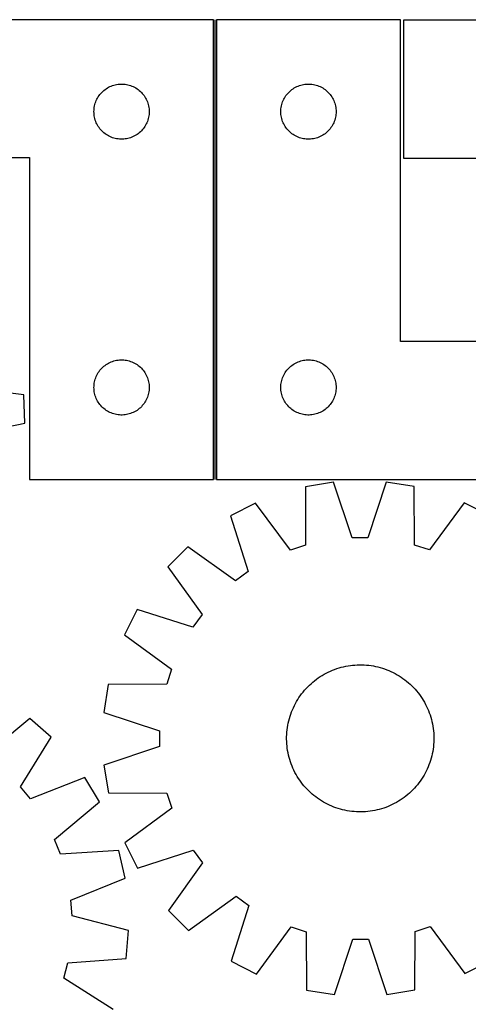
# Model space of a CAD drawing. Header units: millimetres. Extents: x 7 to 1493, y 7 to 2993.
# Tile 11 of 13: x 908 to 1152, y 2458 to 2993. Entities that reach past the tile are written whole.
import ezdxf

# ---------------------------------------------------------------- set-up
doc = ezdxf.new("R2010")
doc.units = ezdxf.units.MM
doc.layers.add('COMMON', color=5, linetype='CONTINUOUS', true_color=0x0000ff)
doc.layers.add('CUT', color=7, linetype='CONTINUOUS', true_color=0x000000)

msp = doc.modelspace()

# ---------------------------------------------------------------- linework, layer by layer
at = {"layer": 'COMMON'}
msp.add_line((1014.385769, 2743.464391), (1014.385769, 2993.464391), dxfattribs=at)
at = {"layer": 'CUT'}
for p, q in [((1013.635768, 2993.464391), (713.635768, 2993.464391)), ((1013.635768, 2743.464391), (1013.635768, 2993.464391)), ((1115.135769, 2993.464391), (1015.135769, 2993.464391)), ((1015.135769, 2993.464391), (1015.135769, 2743.464391)), ((1115.135769, 2818.464391), (1115.135769, 2993.464391)), ((1416.844356, 2993.189729), (1116.844356, 2993.189729)), ((1116.844356, 2993.189729), (1116.844356, 2918.189729)), ((954.632554, 2955.46198), (955.262112, 2955.909546)), ((955.262112, 2955.909546), (955.913876, 2956.32411)), ((955.913876, 2956.32411), (956.586117, 2956.704573)), ((956.586117, 2956.704573), (957.277052, 2957.049925)), ((957.277052, 2957.049925), (957.98485, 2957.359251)), ((957.98485, 2957.359251), (958.707633, 2957.631729)), ((958.707633, 2957.631729), (959.443484, 2957.866639)), ((959.443484, 2957.866639), (960.190452, 2958.063357)), ((960.190452, 2958.063357), (960.946557, 2958.22136)), ((960.946557, 2958.22136), (961.709793, 2958.340231)), ((961.709793, 2958.340231), (962.478136, 2958.419654)), ((962.478136, 2958.419654), (963.24955, 2958.459418)), ((963.24955, 2958.459418), (964.021987, 2958.459418)), ((964.021987, 2958.459418), (964.7934, 2958.419654)), ((964.7934, 2958.419654), (965.561744, 2958.340231)), ((965.561744, 2958.340231), (966.32498, 2958.22136)), ((966.32498, 2958.22136), (967.081084, 2958.063357)), ((967.081084, 2958.063357), (967.828053, 2957.866639)), ((967.828053, 2957.866639), (968.563904, 2957.631729)), ((968.563904, 2957.631729), (969.286687, 2957.359251)), ((969.286687, 2957.359251), (969.994484, 2957.049925)), ((969.994484, 2957.049925), (970.685419, 2956.704573)), ((970.685419, 2956.704573), (971.35766, 2956.32411)), ((971.35766, 2956.32411), (972.009424, 2955.909546)), ((972.009424, 2955.909546), (972.638982, 2955.46198)), ((1056.132555, 2955.46198), (1056.762113, 2955.909546)), ((1056.762113, 2955.909546), (1057.413877, 2956.32411)), ((1057.413877, 2956.32411), (1058.086118, 2956.704573)), ((1058.086118, 2956.704573), (1058.777053, 2957.049925)), ((1058.777053, 2957.049925), (1059.484851, 2957.359251)), ((1059.484851, 2957.359251), (1060.207634, 2957.631729)), ((1060.207634, 2957.631729), (1060.943485, 2957.866639)), ((1060.943485, 2957.866639), (1061.690453, 2958.063357)), ((1061.690453, 2958.063357), (1062.446558, 2958.22136)), ((1062.446558, 2958.22136), (1063.209794, 2958.340231)), ((1063.209794, 2958.340231), (1063.978137, 2958.419654)), ((1063.978137, 2958.419654), (1064.749551, 2958.459418)), ((1064.749551, 2958.459418), (1065.521988, 2958.459418)), ((1065.521988, 2958.459418), (1066.293401, 2958.419654)), ((1066.293401, 2958.419654), (1067.061745, 2958.340231)), ((1067.061745, 2958.340231), (1067.824981, 2958.22136)), ((1067.824981, 2958.22136), (1068.581085, 2958.063357)), ((1068.581085, 2958.063357), (1069.328054, 2957.866639)), ((1069.328054, 2957.866639), (1070.063905, 2957.631729)), ((1070.063905, 2957.631729), (1070.786688, 2957.359251)), ((1070.786688, 2957.359251), (1071.494485, 2957.049925)), ((1071.494485, 2957.049925), (1072.18542, 2956.704573)), ((1072.18542, 2956.704573), (1072.857661, 2956.32411)), ((1072.857661, 2956.32411), (1073.509425, 2955.909546)), ((1073.509425, 2955.909546), (1074.138983, 2955.46198)), ((950.218462, 2950.170798), (950.58149, 2950.852612)), ((950.58149, 2950.852612), (950.979135, 2951.514834)), ((950.979135, 2951.514834), (951.410343, 2952.155708)), ((951.410343, 2952.155708), (951.873971, 2952.773533)), ((951.873971, 2952.773533), (952.368789, 2953.366673)), ((952.368789, 2953.366673), (952.893485, 2953.933553)), ((952.893485, 2953.933553), (953.446668, 2954.472672)), ((953.446668, 2954.472672), (954.026871, 2954.982598)), ((954.026871, 2954.982598), (954.632554, 2955.46198)), ((972.638982, 2955.46198), (973.244666, 2954.982598)), ((973.244666, 2954.982598), (973.824868, 2954.472672)), ((973.824868, 2954.472672), (974.378051, 2953.933553)), ((974.378051, 2953.933553), (974.902747, 2953.366673)), ((974.902747, 2953.366673), (975.397565, 2952.773533)), ((975.397565, 2952.773533), (975.861193, 2952.155708)), ((975.861193, 2952.155708), (976.292402, 2951.514834)), ((976.292402, 2951.514834), (976.690047, 2950.852612)), ((976.690047, 2950.852612), (977.053075, 2950.170798)), ((1051.718463, 2950.170798), (1052.081491, 2950.852612)), ((1052.081491, 2950.852612), (1052.479136, 2951.514834)), ((1052.479136, 2951.514834), (1052.910344, 2952.155708)), ((1052.910344, 2952.155708), (1053.373972, 2952.773533)), ((1053.373972, 2952.773533), (1053.86879, 2953.366673)), ((1053.86879, 2953.366673), (1054.393486, 2953.933553)), ((1054.393486, 2953.933553), (1054.946669, 2954.472672)), ((1054.946669, 2954.472672), (1055.526872, 2954.982598)), ((1055.526872, 2954.982598), (1056.132555, 2955.46198)), ((1074.138983, 2955.46198), (1074.744667, 2954.982598)), ((1074.744667, 2954.982598), (1075.324869, 2954.472672)), ((1075.324869, 2954.472672), (1075.878052, 2953.933553)), ((1075.878052, 2953.933553), (1076.402748, 2953.366673)), ((1076.402748, 2953.366673), (1076.897566, 2952.773533)), ((1076.897566, 2952.773533), (1077.361194, 2952.155708)), ((1077.361194, 2952.155708), (1077.792403, 2951.514834)), ((1077.792403, 2951.514834), (1078.190048, 2950.852612)), ((1078.190048, 2950.852612), (1078.553076, 2950.170798)), ((948.71527, 2945.006706), (948.81445, 2945.77275)), ((948.81445, 2945.77275), (948.952933, 2946.532672)), ((948.952933, 2946.532672), (949.130352, 2947.284458)), ((949.130352, 2947.284458), (949.346238, 2948.026114)), ((949.346238, 2948.026114), (949.600016, 2948.755672)), ((949.600016, 2948.755672), (949.891015, 2949.4712)), ((949.891015, 2949.4712), (950.218462, 2950.170798)), ((977.053075, 2950.170798), (977.380522, 2949.4712)), ((977.380522, 2949.4712), (977.671521, 2948.755672)), ((977.671521, 2948.755672), (977.925299, 2948.026114)), ((977.925299, 2948.026114), (978.141184, 2947.284458)), ((978.141184, 2947.284458), (978.318604, 2946.532672)), ((978.318604, 2946.532672), (978.457087, 2945.77275)), ((978.457087, 2945.77275), (978.556266, 2945.006706)), ((1050.215271, 2945.006706), (1050.314451, 2945.77275)), ((1050.314451, 2945.77275), (1050.452934, 2946.532672)), ((1050.452934, 2946.532672), (1050.630353, 2947.284458)), ((1050.630353, 2947.284458), (1050.846239, 2948.026114)), ((1050.846239, 2948.026114), (1051.100017, 2948.755672)), ((1051.100017, 2948.755672), (1051.391016, 2949.4712)), ((1051.391016, 2949.4712), (1051.718463, 2950.170798)), ((1078.553076, 2950.170798), (1078.880523, 2949.4712)), ((1078.880523, 2949.4712), (1079.171522, 2948.755672)), ((1079.171522, 2948.755672), (1079.4253, 2948.026114)), ((1079.4253, 2948.026114), (1079.641185, 2947.284458)), ((1079.641185, 2947.284458), (1079.818605, 2946.532672)), ((1079.818605, 2946.532672), (1079.957088, 2945.77275)), ((1079.957088, 2945.77275), (1080.056267, 2945.006706)), ((948.635768, 2943.464391), (948.655657, 2944.236572)), ((948.655657, 2942.69221), (948.635768, 2943.464391)), ((948.655657, 2944.236572), (948.71527, 2945.006706)), ((948.71527, 2941.922076), (948.655657, 2942.69221)), ((948.81445, 2941.156032), (948.71527, 2941.922076)), ((948.952933, 2940.39611), (948.81445, 2941.156032)), ((949.130352, 2939.644324), (948.952933, 2940.39611)), ((978.318604, 2940.39611), (978.141184, 2939.644324)), ((978.457087, 2941.156032), (978.318604, 2940.39611)), ((978.556266, 2941.922076), (978.457087, 2941.156032)), ((978.556266, 2945.006706), (978.61588, 2944.236572)), ((978.61588, 2942.69221), (978.556266, 2941.922076)), ((978.61588, 2944.236572), (978.635768, 2943.464391)), ((978.635768, 2943.464391), (978.61588, 2942.69221)), ((1050.135769, 2943.464391), (1050.155658, 2944.236572)), ((1050.155658, 2942.69221), (1050.135769, 2943.464391)), ((1050.155658, 2944.236572), (1050.215271, 2945.006706)), ((1050.215271, 2941.922076), (1050.155658, 2942.69221)), ((1050.314451, 2941.156032), (1050.215271, 2941.922076)), ((1050.452934, 2940.39611), (1050.314451, 2941.156032)), ((1050.630353, 2939.644324), (1050.452934, 2940.39611)), ((1079.818605, 2940.39611), (1079.641185, 2939.644324)), ((1079.957088, 2941.156032), (1079.818605, 2940.39611)), ((1080.056267, 2941.922076), (1079.957088, 2941.156032)), ((1080.056267, 2945.006706), (1080.115881, 2944.236572)), ((1080.115881, 2942.69221), (1080.056267, 2941.922076)), ((1080.115881, 2944.236572), (1080.135769, 2943.464391)), ((1080.135769, 2943.464391), (1080.115881, 2942.69221)), ((949.346238, 2938.902669), (949.130352, 2939.644324)), ((949.600016, 2938.17311), (949.346238, 2938.902669)), ((949.891015, 2937.457582), (949.600016, 2938.17311)), ((950.218462, 2936.757984), (949.891015, 2937.457582)), ((950.58149, 2936.07617), (950.218462, 2936.757984)), ((950.979135, 2935.413948), (950.58149, 2936.07617)), ((951.410343, 2934.773075), (950.979135, 2935.413948)), ((951.873971, 2934.155249), (951.410343, 2934.773075)), ((975.861193, 2934.773075), (975.397565, 2934.155249)), ((976.292402, 2935.413948), (975.861193, 2934.773075)), ((976.690047, 2936.07617), (976.292402, 2935.413948)), ((977.053075, 2936.757984), (976.690047, 2936.07617)), ((977.380522, 2937.457582), (977.053075, 2936.757984)), ((977.671521, 2938.17311), (977.380522, 2937.457582)), ((977.925299, 2938.902669), (977.671521, 2938.17311)), ((978.141184, 2939.644324), (977.925299, 2938.902669)), ((1050.846239, 2938.902669), (1050.630353, 2939.644324)), ((1051.100017, 2938.17311), (1050.846239, 2938.902669)), ((1051.391016, 2937.457582), (1051.100017, 2938.17311)), ((1051.718463, 2936.757984), (1051.391016, 2937.457582)), ((1052.081491, 2936.07617), (1051.718463, 2936.757984)), ((1052.479136, 2935.413948), (1052.081491, 2936.07617)), ((1052.910344, 2934.773075), (1052.479136, 2935.413948)), ((1053.373972, 2934.155249), (1052.910344, 2934.773075)), ((1077.361194, 2934.773075), (1076.897566, 2934.155249)), ((1077.792403, 2935.413948), (1077.361194, 2934.773075)), ((1078.190048, 2936.07617), (1077.792403, 2935.413948)), ((1078.553076, 2936.757984), (1078.190048, 2936.07617)), ((1078.880523, 2937.457582), (1078.553076, 2936.757984)), ((1079.171522, 2938.17311), (1078.880523, 2937.457582)), ((1079.4253, 2938.902669), (1079.171522, 2938.17311)), ((1079.641185, 2939.644324), (1079.4253, 2938.902669)), ((952.368789, 2933.562109), (951.873971, 2934.155249)), ((952.893485, 2932.995229), (952.368789, 2933.562109)), ((953.446668, 2932.456111), (952.893485, 2932.995229)), ((954.026871, 2931.946184), (953.446668, 2932.456111)), ((954.632554, 2931.466802), (954.026871, 2931.946184)), ((955.262112, 2931.019236), (954.632554, 2931.466802)), ((955.913876, 2930.604672), (955.262112, 2931.019236)), ((956.586117, 2930.224209), (955.913876, 2930.604672)), ((957.277052, 2929.878857), (956.586117, 2930.224209)), ((957.98485, 2929.569532), (957.277052, 2929.878857)), ((958.707633, 2929.297053), (957.98485, 2929.569532)), ((959.443484, 2929.062143), (958.707633, 2929.297053)), ((960.190452, 2928.865425), (959.443484, 2929.062143)), ((967.828053, 2929.062143), (967.081084, 2928.865425)), ((968.563904, 2929.297053), (967.828053, 2929.062143)), ((969.286687, 2929.569532), (968.563904, 2929.297053)), ((969.994484, 2929.878857), (969.286687, 2929.569532)), ((970.685419, 2930.224209), (969.994484, 2929.878857)), ((971.35766, 2930.604672), (970.685419, 2930.224209)), ((972.009424, 2931.019236), (971.35766, 2930.604672)), ((972.638982, 2931.466802), (972.009424, 2931.019236)), ((973.244666, 2931.946184), (972.638982, 2931.466802)), ((973.824868, 2932.456111), (973.244666, 2931.946184)), ((974.378051, 2932.995229), (973.824868, 2932.456111)), ((974.902747, 2933.562109), (974.378051, 2932.995229)), ((975.397565, 2934.155249), (974.902747, 2933.562109)), ((1053.86879, 2933.562109), (1053.373972, 2934.155249)), ((1054.393486, 2932.995229), (1053.86879, 2933.562109)), ((1054.946669, 2932.456111), (1054.393486, 2932.995229)), ((1055.526872, 2931.946184), (1054.946669, 2932.456111)), ((1056.132555, 2931.466802), (1055.526872, 2931.946184)), ((1056.762113, 2931.019236), (1056.132555, 2931.466802)), ((1057.413877, 2930.604672), (1056.762113, 2931.019236)), ((1058.086118, 2930.224209), (1057.413877, 2930.604672)), ((1058.777053, 2929.878857), (1058.086118, 2930.224209)), ((1059.484851, 2929.569532), (1058.777053, 2929.878857)), ((1060.207634, 2929.297053), (1059.484851, 2929.569532)), ((1060.943485, 2929.062143), (1060.207634, 2929.297053)), ((1061.690453, 2928.865425), (1060.943485, 2929.062143)), ((1069.328054, 2929.062143), (1068.581085, 2928.865425)), ((1070.063905, 2929.297053), (1069.328054, 2929.062143)), ((1070.786688, 2929.569532), (1070.063905, 2929.297053)), ((1071.494485, 2929.878857), (1070.786688, 2929.569532)), ((1072.18542, 2930.224209), (1071.494485, 2929.878857)), ((1072.857661, 2930.604672), (1072.18542, 2930.224209)), ((1073.509425, 2931.019236), (1072.857661, 2930.604672)), ((1074.138983, 2931.466802), (1073.509425, 2931.019236)), ((1074.744667, 2931.946184), (1074.138983, 2931.466802)), ((1075.324869, 2932.456111), (1074.744667, 2931.946184)), ((1075.878052, 2932.995229), (1075.324869, 2932.456111)), ((1076.402748, 2933.562109), (1075.878052, 2932.995229)), ((1076.897566, 2934.155249), (1076.402748, 2933.562109)), ((960.946557, 2928.707422), (960.190452, 2928.865425)), ((961.709793, 2928.588551), (960.946557, 2928.707422)), ((962.478136, 2928.509128), (961.709793, 2928.588551)), ((963.24955, 2928.469364), (962.478136, 2928.509128)), ((964.021987, 2928.469364), (963.24955, 2928.469364)), ((964.7934, 2928.509128), (964.021987, 2928.469364)), ((965.561744, 2928.588551), (964.7934, 2928.509128)), ((966.32498, 2928.707422), (965.561744, 2928.588551)), ((967.081084, 2928.865425), (966.32498, 2928.707422)), ((1062.446558, 2928.707422), (1061.690453, 2928.865425)), ((1063.209794, 2928.588551), (1062.446558, 2928.707422)), ((1063.978137, 2928.509128), (1063.209794, 2928.588551)), ((1064.749551, 2928.469364), (1063.978137, 2928.509128)), ((1065.521988, 2928.469364), (1064.749551, 2928.469364)), ((1066.293401, 2928.509128), (1065.521988, 2928.469364)), ((1067.061745, 2928.588551), (1066.293401, 2928.509128)), ((1067.824981, 2928.707422), (1067.061745, 2928.588551)), ((1068.581085, 2928.865425), (1067.824981, 2928.707422)), ((713.635768, 2918.464391), (913.635768, 2918.464391)), ((913.635768, 2918.464391), (913.635768, 2743.464391)), ((1116.844356, 2918.189729), (1316.844356, 2918.189729)), ((1315.135769, 2818.464391), (1115.135769, 2818.464391)), ((954.632554, 2805.46198), (955.262112, 2805.909546)), ((955.262112, 2805.909546), (955.913876, 2806.32411)), ((955.913876, 2806.32411), (956.586117, 2806.704573)), ((956.586117, 2806.704573), (957.277052, 2807.049925)), ((957.277052, 2807.049925), (957.98485, 2807.359251)), ((957.98485, 2807.359251), (958.707633, 2807.631729)), ((958.707633, 2807.631729), (959.443484, 2807.866639)), ((959.443484, 2807.866639), (960.190452, 2808.063357)), ((960.190452, 2808.063357), (960.946557, 2808.22136)), ((960.946557, 2808.22136), (961.709793, 2808.340231)), ((961.709793, 2808.340231), (962.478136, 2808.419654)), ((962.478136, 2808.419654), (963.24955, 2808.459418)), ((963.24955, 2808.459418), (964.021987, 2808.459418)), ((964.021987, 2808.459418), (964.7934, 2808.419654)), ((964.7934, 2808.419654), (965.561744, 2808.340231)), ((965.561744, 2808.340231), (966.32498, 2808.22136)), ((966.32498, 2808.22136), (967.081084, 2808.063357)), ((967.081084, 2808.063357), (967.828053, 2807.866639)), ((967.828053, 2807.866639), (968.563904, 2807.631729)), ((968.563904, 2807.631729), (969.286687, 2807.359251)), ((969.286687, 2807.359251), (969.994484, 2807.049925)), ((969.994484, 2807.049925), (970.685419, 2806.704573)), ((970.685419, 2806.704573), (971.35766, 2806.32411)), ((971.35766, 2806.32411), (972.009424, 2805.909546)), ((972.009424, 2805.909546), (972.638982, 2805.46198)), ((1056.132555, 2805.46198), (1056.762113, 2805.909546)), ((1056.762113, 2805.909546), (1057.413877, 2806.32411)), ((1057.413877, 2806.32411), (1058.086118, 2806.704573)), ((1058.086118, 2806.704573), (1058.777053, 2807.049925)), ((1058.777053, 2807.049925), (1059.484851, 2807.359251)), ((1059.484851, 2807.359251), (1060.207634, 2807.631729)), ((1060.207634, 2807.631729), (1060.943485, 2807.866639)), ((1060.943485, 2807.866639), (1061.690453, 2808.063357)), ((1061.690453, 2808.063357), (1062.446558, 2808.22136)), ((1062.446558, 2808.22136), (1063.209794, 2808.340231)), ((1063.209794, 2808.340231), (1063.978137, 2808.419654)), ((1063.978137, 2808.419654), (1064.749551, 2808.459418)), ((1064.749551, 2808.459418), (1065.521988, 2808.459418)), ((1065.521988, 2808.459418), (1066.293401, 2808.419654)), ((1066.293401, 2808.419654), (1067.061745, 2808.340231)), ((1067.061745, 2808.340231), (1067.824981, 2808.22136)), ((1067.824981, 2808.22136), (1068.581085, 2808.063357)), ((1068.581085, 2808.063357), (1069.328054, 2807.866639)), ((1069.328054, 2807.866639), (1070.063905, 2807.631729)), ((1070.063905, 2807.631729), (1070.786688, 2807.359251)), ((1070.786688, 2807.359251), (1071.494485, 2807.049925)), ((1071.494485, 2807.049925), (1072.18542, 2806.704573)), ((1072.18542, 2806.704573), (1072.857661, 2806.32411)), ((1072.857661, 2806.32411), (1073.509425, 2805.909546)), ((1073.509425, 2805.909546), (1074.138983, 2805.46198)), ((950.218462, 2800.170798), (950.58149, 2800.852612)), ((950.58149, 2800.852612), (950.979135, 2801.514834)), ((950.979135, 2801.514834), (951.410343, 2802.155708)), ((951.410343, 2802.155708), (951.873971, 2802.773533)), ((951.873971, 2802.773533), (952.368789, 2803.366673)), ((952.368789, 2803.366673), (952.893485, 2803.933553)), ((952.893485, 2803.933553), (953.446668, 2804.472672)), ((953.446668, 2804.472672), (954.026871, 2804.982598)), ((954.026871, 2804.982598), (954.632554, 2805.46198)), ((972.638982, 2805.46198), (973.244666, 2804.982598)), ((973.244666, 2804.982598), (973.824868, 2804.472672)), ((973.824868, 2804.472672), (974.378051, 2803.933553)), ((974.378051, 2803.933553), (974.902747, 2803.366673)), ((974.902747, 2803.366673), (975.397565, 2802.773533)), ((975.397565, 2802.773533), (975.861193, 2802.155708)), ((975.861193, 2802.155708), (976.292402, 2801.514834)), ((976.292402, 2801.514834), (976.690047, 2800.852612)), ((976.690047, 2800.852612), (977.053075, 2800.170798)), ((1051.718463, 2800.170798), (1052.081491, 2800.852612)), ((1052.081491, 2800.852612), (1052.479136, 2801.514834)), ((1052.479136, 2801.514834), (1052.910344, 2802.155708)), ((1052.910344, 2802.155708), (1053.373972, 2802.773533)), ((1053.373972, 2802.773533), (1053.86879, 2803.366673)), ((1053.86879, 2803.366673), (1054.393486, 2803.933553)), ((1054.393486, 2803.933553), (1054.946669, 2804.472672)), ((1054.946669, 2804.472672), (1055.526872, 2804.982598)), ((1055.526872, 2804.982598), (1056.132555, 2805.46198)), ((1074.138983, 2805.46198), (1074.744667, 2804.982598)), ((1074.744667, 2804.982598), (1075.324869, 2804.472672)), ((1075.324869, 2804.472672), (1075.878052, 2803.933553)), ((1075.878052, 2803.933553), (1076.402748, 2803.366673)), ((1076.402748, 2803.366673), (1076.897566, 2802.773533)), ((1076.897566, 2802.773533), (1077.361194, 2802.155708)), ((1077.361194, 2802.155708), (1077.792403, 2801.514834)), ((1077.792403, 2801.514834), (1078.190048, 2800.852612)), ((1078.190048, 2800.852612), (1078.553076, 2800.170798)), ((948.71527, 2795.006706), (948.81445, 2795.77275)), ((948.81445, 2795.77275), (948.952933, 2796.532672)), ((948.952933, 2796.532672), (949.130352, 2797.284458)), ((949.130352, 2797.284458), (949.346238, 2798.026114)), ((949.346238, 2798.026114), (949.600016, 2798.755672)), ((949.600016, 2798.755672), (949.891015, 2799.4712)), ((949.891015, 2799.4712), (950.218462, 2800.170798)), ((977.053075, 2800.170798), (977.380522, 2799.4712)), ((977.380522, 2799.4712), (977.671521, 2798.755672)), ((977.671521, 2798.755672), (977.925299, 2798.026114)), ((977.925299, 2798.026114), (978.141184, 2797.284458)), ((978.141184, 2797.284458), (978.318604, 2796.532672)), ((978.318604, 2796.532672), (978.457087, 2795.77275)), ((978.457087, 2795.77275), (978.556266, 2795.006706)), ((1050.215271, 2795.006706), (1050.314451, 2795.77275)), ((1050.314451, 2795.77275), (1050.452934, 2796.532672)), ((1050.452934, 2796.532672), (1050.630353, 2797.284458)), ((1050.630353, 2797.284458), (1050.846239, 2798.026114)), ((1050.846239, 2798.026114), (1051.100017, 2798.755672)), ((1051.100017, 2798.755672), (1051.391016, 2799.4712)), ((1051.391016, 2799.4712), (1051.718463, 2800.170798)), ((1078.553076, 2800.170798), (1078.880523, 2799.4712)), ((1078.880523, 2799.4712), (1079.171522, 2798.755672)), ((1079.171522, 2798.755672), (1079.4253, 2798.026114)), ((1079.4253, 2798.026114), (1079.641185, 2797.284458)), ((1079.641185, 2797.284458), (1079.818605, 2796.532672)), ((1079.818605, 2796.532672), (1079.957088, 2795.77275)), ((1079.957088, 2795.77275), (1080.056267, 2795.006706)), ((910.470763, 2789.488181), (878.925953, 2793.21641)), ((948.635768, 2793.464391), (948.655657, 2794.236572)), ((948.655657, 2792.69221), (948.635768, 2793.464391)), ((948.655657, 2794.236572), (948.71527, 2795.006706)), ((948.71527, 2791.922076), (948.655657, 2792.69221)), ((948.81445, 2791.156032), (948.71527, 2791.922076)), ((948.952933, 2790.39611), (948.81445, 2791.156032)), ((949.130352, 2789.644324), (948.952933, 2790.39611)), ((978.318604, 2790.39611), (978.141184, 2789.644324)), ((978.457087, 2791.156032), (978.318604, 2790.39611)), ((978.556266, 2791.922076), (978.457087, 2791.156032)), ((978.556266, 2795.006706), (978.61588, 2794.236572)), ((978.61588, 2792.69221), (978.556266, 2791.922076)), ((978.61588, 2794.236572), (978.635768, 2793.464391)), ((978.635768, 2793.464391), (978.61588, 2792.69221)), ((1050.135769, 2793.464391), (1050.155658, 2794.236572)), ((1050.155658, 2792.69221), (1050.135769, 2793.464391)), ((1050.155658, 2794.236572), (1050.215271, 2795.006706)), ((1050.215271, 2791.922076), (1050.155658, 2792.69221)), ((1050.314451, 2791.156032), (1050.215271, 2791.922076)), ((1050.452934, 2790.39611), (1050.314451, 2791.156032)), ((1050.630353, 2789.644324), (1050.452934, 2790.39611)), ((1079.818605, 2790.39611), (1079.641185, 2789.644324)), ((1079.957088, 2791.156032), (1079.818605, 2790.39611)), ((1080.056267, 2791.922076), (1079.957088, 2791.156032)), ((1080.056267, 2795.006706), (1080.115881, 2794.236572)), ((1080.115881, 2792.69221), (1080.056267, 2791.922076)), ((1080.115881, 2794.236572), (1080.135769, 2793.464391)), ((1080.135769, 2793.464391), (1080.115881, 2792.69221)), ((911.162199, 2774.117675), (910.470763, 2789.488181)), ((949.346238, 2788.902669), (949.130352, 2789.644324)), ((949.600016, 2788.17311), (949.346238, 2788.902669)), ((949.891015, 2787.457582), (949.600016, 2788.17311)), ((950.218462, 2786.757984), (949.891015, 2787.457582)), ((950.58149, 2786.07617), (950.218462, 2786.757984)), ((950.979135, 2785.413948), (950.58149, 2786.07617)), ((951.410343, 2784.773075), (950.979135, 2785.413948)), ((951.873971, 2784.155249), (951.410343, 2784.773075)), ((975.861193, 2784.773075), (975.397565, 2784.155249)), ((976.292402, 2785.413948), (975.861193, 2784.773075)), ((976.690047, 2786.07617), (976.292402, 2785.413948)), ((977.053075, 2786.757984), (976.690047, 2786.07617)), ((977.380522, 2787.457582), (977.053075, 2786.757984)), ((977.671521, 2788.17311), (977.380522, 2787.457582)), ((977.925299, 2788.902669), (977.671521, 2788.17311)), ((978.141184, 2789.644324), (977.925299, 2788.902669)), ((1050.846239, 2788.902669), (1050.630353, 2789.644324)), ((1051.100017, 2788.17311), (1050.846239, 2788.902669)), ((1051.391016, 2787.457582), (1051.100017, 2788.17311)), ((1051.718463, 2786.757984), (1051.391016, 2787.457582)), ((1052.081491, 2786.07617), (1051.718463, 2786.757984)), ((1052.479136, 2785.413948), (1052.081491, 2786.07617)), ((1052.910344, 2784.773075), (1052.479136, 2785.413948)), ((1053.373972, 2784.155249), (1052.910344, 2784.773075)), ((1077.361194, 2784.773075), (1076.897566, 2784.155249)), ((1077.792403, 2785.413948), (1077.361194, 2784.773075)), ((1078.190048, 2786.07617), (1077.792403, 2785.413948)), ((1078.553076, 2786.757984), (1078.190048, 2786.07617)), ((1078.880523, 2787.457582), (1078.553076, 2786.757984)), ((1079.171522, 2788.17311), (1078.880523, 2787.457582)), ((1079.4253, 2788.902669), (1079.171522, 2788.17311)), ((1079.641185, 2789.644324), (1079.4253, 2788.902669)), ((952.368789, 2783.562109), (951.873971, 2784.155249)), ((952.893485, 2782.995229), (952.368789, 2783.562109)), ((953.446668, 2782.456111), (952.893485, 2782.995229)), ((954.026871, 2781.946184), (953.446668, 2782.456111)), ((954.632554, 2781.466802), (954.026871, 2781.946184)), ((955.262112, 2781.019236), (954.632554, 2781.466802)), ((955.913876, 2780.604672), (955.262112, 2781.019236)), ((956.586117, 2780.224209), (955.913876, 2780.604672)), ((957.277052, 2779.878857), (956.586117, 2780.224209)), ((957.98485, 2779.569532), (957.277052, 2779.878857)), ((958.707633, 2779.297053), (957.98485, 2779.569532)), ((959.443484, 2779.062143), (958.707633, 2779.297053)), ((968.563904, 2779.297053), (967.828053, 2779.062143)), ((969.286687, 2779.569532), (968.563904, 2779.297053)), ((969.994484, 2779.878857), (969.286687, 2779.569532)), ((970.685419, 2780.224209), (969.994484, 2779.878857)), ((971.35766, 2780.604672), (970.685419, 2780.224209)), ((972.009424, 2781.019236), (971.35766, 2780.604672)), ((972.638982, 2781.466802), (972.009424, 2781.019236)), ((973.244666, 2781.946184), (972.638982, 2781.466802)), ((973.824868, 2782.456111), (973.244666, 2781.946184)), ((974.378051, 2782.995229), (973.824868, 2782.456111)), ((974.902747, 2783.562109), (974.378051, 2782.995229)), ((975.397565, 2784.155249), (974.902747, 2783.562109)), ((1053.86879, 2783.562109), (1053.373972, 2784.155249)), ((1054.393486, 2782.995229), (1053.86879, 2783.562109)), ((1054.946669, 2782.456111), (1054.393486, 2782.995229)), ((1055.526872, 2781.946184), (1054.946669, 2782.456111)), ((1056.132555, 2781.466802), (1055.526872, 2781.946184)), ((1056.762113, 2781.019236), (1056.132555, 2781.466802)), ((1057.413877, 2780.604672), (1056.762113, 2781.019236)), ((1058.086118, 2780.224209), (1057.413877, 2780.604672)), ((1058.777053, 2779.878857), (1058.086118, 2780.224209)), ((1059.484851, 2779.569532), (1058.777053, 2779.878857)), ((1060.207634, 2779.297053), (1059.484851, 2779.569532)), ((1060.943485, 2779.062143), (1060.207634, 2779.297053)), ((1070.063905, 2779.297053), (1069.328054, 2779.062143)), ((1070.786688, 2779.569532), (1070.063905, 2779.297053)), ((1071.494485, 2779.878857), (1070.786688, 2779.569532)), ((1072.18542, 2780.224209), (1071.494485, 2779.878857)), ((1072.857661, 2780.604672), (1072.18542, 2780.224209)), ((1073.509425, 2781.019236), (1072.857661, 2780.604672)), ((1074.138983, 2781.466802), (1073.509425, 2781.019236)), ((1074.744667, 2781.946184), (1074.138983, 2781.466802)), ((1075.324869, 2782.456111), (1074.744667, 2781.946184)), ((1075.878052, 2782.995229), (1075.324869, 2782.456111)), ((1076.402748, 2783.562109), (1075.878052, 2782.995229)), ((1076.897566, 2784.155249), (1076.402748, 2783.562109)), ((880.079548, 2767.572176), (911.162199, 2774.117675)), ((960.190452, 2778.865425), (959.443484, 2779.062143)), ((960.946557, 2778.707422), (960.190452, 2778.865425)), ((961.709793, 2778.588551), (960.946557, 2778.707422)), ((962.478136, 2778.509128), (961.709793, 2778.588551)), ((963.24955, 2778.469364), (962.478136, 2778.509128)), ((964.021987, 2778.469364), (963.24955, 2778.469364)), ((964.7934, 2778.509128), (964.021987, 2778.469364)), ((965.561744, 2778.588551), (964.7934, 2778.509128)), ((966.32498, 2778.707422), (965.561744, 2778.588551)), ((967.081084, 2778.865425), (966.32498, 2778.707422)), ((967.828053, 2779.062143), (967.081084, 2778.865425)), ((1061.690453, 2778.865425), (1060.943485, 2779.062143)), ((1062.446558, 2778.707422), (1061.690453, 2778.865425)), ((1063.209794, 2778.588551), (1062.446558, 2778.707422)), ((1063.978137, 2778.509128), (1063.209794, 2778.588551)), ((1064.749551, 2778.469364), (1063.978137, 2778.509128)), ((1065.521988, 2778.469364), (1064.749551, 2778.469364)), ((1066.293401, 2778.509128), (1065.521988, 2778.469364)), ((1067.061745, 2778.588551), (1066.293401, 2778.509128)), ((1067.824981, 2778.707422), (1067.061745, 2778.588551)), ((1068.581085, 2778.865425), (1067.824981, 2778.707422)), ((1069.328054, 2779.062143), (1068.581085, 2778.865425)), ((913.635768, 2743.464391), (1013.635768, 2743.464391)), ((1015.135769, 2743.464391), (1315.135769, 2743.464391)), ((1078.766795, 2741.863995), (1063.574422, 2739.430409)), ((1088.801977, 2711.726479), (1078.766795, 2741.863995)), ((1107.305599, 2741.914102), (1097.376307, 2711.741533)), ((1122.506424, 2739.533879), (1107.305599, 2741.914102)), ((1063.574422, 2739.430409), (1063.454941, 2707.666271)), ((1122.737444, 2707.770356), (1122.506424, 2739.533879)), ((1036.447891, 2730.563779), (1022.751105, 2723.5546)), ((1055.30492, 2705.002339), (1036.447891, 2730.563779)), ((1149.663923, 2730.762558), (1130.896769, 2705.135059)), ((1163.385237, 2723.801517), (1149.663923, 2730.762558)), ((1022.751105, 2723.5546), (1032.45313, 2693.308187)), ((1097.376307, 2711.741533), (1088.801977, 2711.726479)), ((999.69218, 2706.739375), (988.831718, 2695.840709)), ((1025.525199, 2688.256143), (999.69218, 2706.739375)), ((1063.454941, 2707.666271), (1055.30492, 2705.002339)), ((1130.896769, 2705.135059), (1122.737444, 2707.770356)), ((988.831718, 2695.840709), (1007.405547, 2670.072752)), ((1032.45313, 2693.308187), (1025.525199, 2688.256143)), ((972.097567, 2672.72288), (965.136527, 2659.001566)), ((1002.377861, 2663.127124), (972.097567, 2672.72288)), ((1007.405547, 2670.072752), (1002.377861, 2663.127124)), ((965.136527, 2659.001566), (990.764025, 2640.234411)), ((990.764025, 2640.234411), (988.128729, 2632.075086)), ((1078.199028, 2639.666205), (1079.370171, 2640.121651)), ((1079.370171, 2640.121651), (1080.555042, 2640.540087)), ((1080.555042, 2640.540087), (1081.752471, 2640.921098)), ((1081.752471, 2640.921098), (1082.961278, 2641.264309)), ((1082.961278, 2641.264309), (1084.180268, 2641.569381)), ((1084.180268, 2641.569381), (1085.40824, 2641.836013)), ((1085.40824, 2641.836013), (1086.643981, 2642.063942)), ((1086.643981, 2642.063942), (1087.886271, 2642.252943)), ((1087.886271, 2642.252943), (1089.133885, 2642.40283)), ((1089.133885, 2642.40283), (1090.385592, 2642.513454)), ((1090.385592, 2642.513454), (1091.640155, 2642.584706)), ((1091.640155, 2642.584706), (1092.896338, 2642.616517)), ((1092.896338, 2642.616517), (1094.1529, 2642.608854)), ((1094.1529, 2642.608854), (1095.408601, 2642.561725)), ((1095.408601, 2642.561725), (1096.662203, 2642.475177)), ((1096.662203, 2642.475177), (1097.912467, 2642.349295)), ((1097.912467, 2642.349295), (1099.15816, 2642.184204)), ((1099.15816, 2642.184204), (1100.398053, 2641.980065)), ((1100.398053, 2641.980065), (1101.630922, 2641.737082)), ((1101.630922, 2641.737082), (1102.85555, 2641.455493)), ((1102.85555, 2641.455493), (1104.070729, 2641.135577)), ((1104.070729, 2641.135577), (1105.27526, 2640.777648)), ((1105.27526, 2640.777648), (1106.467954, 2640.382062)), ((1106.467954, 2640.382062), (1107.647633, 2639.949207)), ((1107.647633, 2639.949207), (1108.813134, 2639.47951)), ((1068.461849, 2633.987514), (1069.459424, 2634.751614)), ((1069.459424, 2634.751614), (1070.480508, 2635.484004)), ((1070.480508, 2635.484004), (1071.524093, 2636.183958)), ((1071.524093, 2636.183958), (1072.58915, 2636.850788)), ((1072.58915, 2636.850788), (1073.674626, 2637.483834)), ((1073.674626, 2637.483834), (1074.779452, 2638.082473)), ((1074.779452, 2638.082473), (1075.902536, 2638.646112)), ((1075.902536, 2638.646112), (1077.04277, 2639.174197)), ((1077.04277, 2639.174197), (1078.199028, 2639.666205)), ((1108.813134, 2639.47951), (1109.963306, 2638.973437)), ((1109.963306, 2638.973437), (1111.097015, 2638.431485)), ((1111.097015, 2638.431485), (1112.213141, 2637.85419)), ((1112.213141, 2637.85419), (1113.310583, 2637.242122)), ((1113.310583, 2637.242122), (1114.388258, 2636.595884)), ((1114.388258, 2636.595884), (1115.445102, 2635.916114)), ((1115.445102, 2635.916114), (1116.480073, 2635.203484)), ((1116.480073, 2635.203484), (1117.492149, 2634.458696)), ((956.365206, 2631.844067), (953.984982, 2616.643242)), ((988.128729, 2632.075086), (956.365206, 2631.844067)), ((1063.023467, 2628.781287), (1063.860194, 2629.71878)), ((1063.860194, 2629.71878), (1064.725956, 2630.629529)), ((1064.725956, 2630.629529), (1065.619898, 2631.512634)), ((1065.619898, 2631.512634), (1066.541138, 2632.367224)), ((1066.541138, 2632.367224), (1067.488766, 2633.192455)), ((1067.488766, 2633.192455), (1068.461849, 2633.987514)), ((1117.492149, 2634.458696), (1118.480331, 2633.682485)), ((1118.480331, 2633.682485), (1119.443644, 2632.875618)), ((1119.443644, 2632.875618), (1120.381138, 2632.038891)), ((1120.381138, 2632.038891), (1121.291886, 2631.173129)), ((1121.291886, 2631.173129), (1122.174991, 2630.279187)), ((1122.174991, 2630.279187), (1123.029581, 2629.357947)), ((1123.029581, 2629.357947), (1123.854813, 2628.410318)), ((1059.303201, 2623.7259), (1059.98297, 2624.782745)), ((1059.98297, 2624.782745), (1060.695601, 2625.817716)), ((1060.695601, 2625.817716), (1061.440389, 2626.829791)), ((1061.440389, 2626.829791), (1062.216599, 2627.817974)), ((1062.216599, 2627.817974), (1063.023467, 2628.781287)), ((1123.854813, 2628.410318), (1124.649871, 2627.437236)), ((1124.649871, 2627.437236), (1125.413972, 2626.43966)), ((1125.413972, 2626.43966), (1126.146361, 2625.418576)), ((1126.146361, 2625.418576), (1126.846316, 2624.374991)), ((1126.846316, 2624.374991), (1127.513145, 2623.309935)), ((1056.419574, 2618.150776), (1056.925648, 2619.300949)), ((1056.925648, 2619.300949), (1057.467599, 2620.434657)), ((1057.467599, 2620.434657), (1058.044894, 2621.550783)), ((1058.044894, 2621.550783), (1058.656963, 2622.648225)), ((1058.656963, 2622.648225), (1059.303201, 2623.7259)), ((1127.513145, 2623.309935), (1128.146192, 2622.224458)), ((1128.146192, 2622.224458), (1128.74483, 2621.119633)), ((1128.74483, 2621.119633), (1129.30847, 2619.996549)), ((1129.30847, 2619.996549), (1129.836554, 2618.856315)), ((1129.836554, 2618.856315), (1130.328562, 2617.700056)), ((913.832959, 2613.407919), (889.321524, 2593.204842)), ((925.411865, 2603.275817), (913.832959, 2613.407919)), ((953.984982, 2616.643242), (984.157551, 2606.71395)), ((1054.443591, 2612.193193), (1054.763508, 2613.408372)), ((1054.763508, 2613.408372), (1055.121436, 2614.612903)), ((1055.121436, 2614.612903), (1055.517023, 2615.805596)), ((1055.517023, 2615.805596), (1055.949878, 2616.985275)), ((1055.949878, 2616.985275), (1056.419574, 2618.150776)), ((1130.328562, 2617.700056), (1130.784009, 2616.528913)), ((1130.784009, 2616.528913), (1131.202444, 2615.344043)), ((1131.202444, 2615.344043), (1131.583455, 2614.146613)), ((1131.583455, 2614.146613), (1131.926666, 2612.937807)), ((1053.549789, 2607.250109), (1053.714881, 2608.495803)), ((1053.714881, 2608.495803), (1053.919019, 2609.735695)), ((1053.919019, 2609.735695), (1054.162002, 2610.968564)), ((1054.162002, 2610.968564), (1054.443591, 2612.193193)), ((1131.926666, 2612.937807), (1132.231738, 2611.718816)), ((1132.231738, 2611.718816), (1132.498371, 2610.490845)), ((1132.498371, 2610.490845), (1132.7263, 2609.255104)), ((1132.7263, 2609.255104), (1132.915301, 2608.012813)), ((1132.915301, 2608.012813), (1133.065187, 2606.765199)), ((908.639832, 2576.30039), (925.411865, 2603.275817)), ((984.157551, 2606.71395), (984.172606, 2598.139619)), ((1053.282568, 2602.23398), (1053.290231, 2603.490542)), ((1053.290231, 2603.490542), (1053.337359, 2604.746244)), ((1053.337359, 2604.746244), (1053.423907, 2605.999845)), ((1053.423907, 2605.999845), (1053.549789, 2607.250109)), ((1133.065187, 2606.765199), (1133.175811, 2605.513493)), ((1133.175811, 2605.513493), (1133.247064, 2604.258929)), ((1133.247064, 2604.258929), (1133.278874, 2603.002747)), ((1133.278874, 2603.002747), (1133.271211, 2601.746184)), ((984.172606, 2598.139619), (954.035089, 2588.104438)), ((1053.314378, 2600.977798), (1053.282568, 2602.23398)), ((1053.385631, 2599.723234), (1053.314378, 2600.977798)), ((1053.496255, 2598.471528), (1053.385631, 2599.723234)), ((1053.646141, 2597.223914), (1053.496255, 2598.471528)), ((1053.835142, 2595.981623), (1053.646141, 2597.223914)), ((1133.011653, 2597.986618), (1132.846561, 2596.740924)), ((1133.137534, 2599.236882), (1133.011653, 2597.986618)), ((1133.224082, 2600.490483), (1133.137534, 2599.236882)), ((1133.271211, 2601.746184), (1133.224082, 2600.490483)), ((1054.063071, 2594.745882), (1053.835142, 2595.981623)), ((1054.329703, 2593.517911), (1054.063071, 2594.745882)), ((1054.634776, 2592.29892), (1054.329703, 2593.517911)), ((1054.977987, 2591.090114), (1054.634776, 2592.29892)), ((1131.797934, 2591.828355), (1131.440006, 2590.623824)), ((1132.117851, 2593.043534), (1131.797934, 2591.828355)), ((1132.39944, 2594.268163), (1132.117851, 2593.043534)), ((1132.642423, 2595.501032), (1132.39944, 2594.268163)), ((1132.846561, 2596.740924), (1132.642423, 2595.501032)), ((954.035089, 2588.104438), (956.468675, 2572.912065)), ((1055.358998, 2589.892684), (1054.977987, 2591.090114)), ((1055.777433, 2588.707814), (1055.358998, 2589.892684)), ((1056.23288, 2587.536671), (1055.777433, 2588.707814)), ((1056.724888, 2586.380412), (1056.23288, 2587.536671)), ((1057.252972, 2585.240178), (1056.724888, 2586.380412)), ((1130.141868, 2587.085951), (1129.635794, 2585.935778)), ((1130.611564, 2588.251452), (1130.141868, 2587.085951)), ((1131.044419, 2589.431131), (1130.611564, 2588.251452)), ((1131.440006, 2590.623824), (1131.044419, 2589.431131)), ((943.684645, 2581.35388), (914.129791, 2569.714062)), ((951.565847, 2568.1396), (943.684645, 2581.35388)), ((1057.816612, 2584.117094), (1057.252972, 2585.240178)), ((1058.41525, 2583.012269), (1057.816612, 2584.117094)), ((1059.048296, 2581.926792), (1058.41525, 2583.012269)), ((1059.715126, 2580.861736), (1059.048296, 2581.926792)), ((1127.258241, 2581.510827), (1126.578472, 2580.453982)), ((1127.904479, 2582.588502), (1127.258241, 2581.510827)), ((1128.516548, 2583.685944), (1127.904479, 2582.588502)), ((1129.093843, 2584.80207), (1128.516548, 2583.685944)), ((1129.635794, 2585.935778), (1129.093843, 2584.80207)), ((914.129791, 2569.714062), (908.639832, 2576.30039)), ((1060.415081, 2579.818151), (1059.715126, 2580.861736)), ((1061.14747, 2578.797067), (1060.415081, 2579.818151)), ((1061.911571, 2577.799491), (1061.14747, 2578.797067)), ((1062.706629, 2576.826409), (1061.911571, 2577.799491)), ((1063.531861, 2575.87878), (1062.706629, 2576.826409)), ((1064.386451, 2574.95754), (1063.531861, 2575.87878)), ((1123.537975, 2576.45544), (1122.701248, 2575.517947)), ((1124.344843, 2577.418753), (1123.537975, 2576.45544)), ((1125.121053, 2578.406936), (1124.344843, 2577.418753)), ((1125.865841, 2579.419011), (1125.121053, 2578.406936)), ((1126.578472, 2580.453982), (1125.865841, 2579.419011)), ((956.468675, 2572.912065), (988.232814, 2572.792583)), ((988.232814, 2572.792583), (990.896745, 2564.642563)), ((1065.269556, 2574.063598), (1064.386451, 2574.95754)), ((1066.180304, 2573.197836), (1065.269556, 2574.063598)), ((1067.117798, 2572.361109), (1066.180304, 2573.197836)), ((1068.081111, 2571.554242), (1067.117798, 2572.361109)), ((1069.069293, 2570.778031), (1068.081111, 2571.554242)), ((1070.081369, 2570.033243), (1069.069293, 2570.778031)), ((1117.102018, 2570.485113), (1116.080934, 2569.752723)), ((1118.099593, 2571.249213), (1117.102018, 2570.485113)), ((1119.072676, 2572.044272), (1118.099593, 2571.249213)), ((1120.020304, 2572.869503), (1119.072676, 2572.044272)), ((1120.941544, 2573.724093), (1120.020304, 2572.869503)), ((1121.835486, 2574.607198), (1120.941544, 2573.724093)), ((1122.701248, 2575.517947), (1121.835486, 2574.607198)), ((927.278831, 2547.667287), (951.565847, 2568.1396)), ((1071.11634, 2569.320613), (1070.081369, 2570.033243)), ((1072.173184, 2568.640843), (1071.11634, 2569.320613)), ((1073.250859, 2567.994605), (1072.173184, 2568.640843)), ((1074.348301, 2567.382537), (1073.250859, 2567.994605)), ((1075.464427, 2566.805242), (1074.348301, 2567.382537)), ((1076.598136, 2566.26329), (1075.464427, 2566.805242)), ((1077.748308, 2565.757217), (1076.598136, 2566.26329)), ((1078.913809, 2565.28752), (1077.748308, 2565.757217)), ((1080.093488, 2564.854665), (1078.913809, 2565.28752)), ((1107.191271, 2565.115076), (1106.0064, 2564.69664)), ((1108.362413, 2565.570522), (1107.191271, 2565.115076)), ((1109.518672, 2566.06253), (1108.362413, 2565.570522)), ((1110.658906, 2566.590615), (1109.518672, 2566.06253)), ((1111.78199, 2567.154254), (1110.658906, 2566.590615)), ((1112.886816, 2567.752893), (1111.78199, 2567.154254)), ((1113.972292, 2568.385939), (1112.886816, 2567.752893)), ((1115.037348, 2569.052769), (1113.972292, 2568.385939)), ((1116.080934, 2569.752723), (1115.037348, 2569.052769)), ((990.896745, 2564.642563), (965.335305, 2545.785533)), ((1081.286182, 2564.459078), (1080.093488, 2564.854665)), ((1082.490713, 2564.10115), (1081.286182, 2564.459078)), ((1083.705892, 2563.781234), (1082.490713, 2564.10115)), ((1084.93052, 2563.499645), (1083.705892, 2563.781234)), ((1086.163389, 2563.256661), (1084.93052, 2563.499645)), ((1087.403282, 2563.052523), (1086.163389, 2563.256661)), ((1088.648975, 2562.887432), (1087.403282, 2563.052523)), ((1089.899239, 2562.76155), (1088.648975, 2562.887432)), ((1091.152841, 2562.675002), (1089.899239, 2562.76155)), ((1092.408542, 2562.627873), (1091.152841, 2562.675002)), ((1093.665104, 2562.62021), (1092.408542, 2562.627873)), ((1094.921287, 2562.652021), (1093.665104, 2562.62021)), ((1096.17585, 2562.723273), (1094.921287, 2562.652021)), ((1097.427557, 2562.833897), (1096.17585, 2562.723273)), ((1098.675171, 2562.983784), (1097.427557, 2562.833897)), ((1099.917461, 2563.172785), (1098.675171, 2562.983784)), ((1101.153202, 2563.400714), (1099.917461, 2563.172785)), ((1102.381174, 2563.667346), (1101.153202, 2563.400714)), ((1103.600164, 2563.972418), (1102.381174, 2563.667346)), ((1104.808971, 2564.315629), (1103.600164, 2563.972418)), ((1106.0064, 2564.69664), (1104.808971, 2564.315629)), ((930.464804, 2539.706826), (927.278831, 2547.667287)), ((965.335305, 2545.785533), (972.344485, 2532.088747)), ((962.170042, 2541.643999), (930.464804, 2539.706826)), ((965.582074, 2526.641046), (962.170042, 2541.643999)), ((972.344485, 2532.088747), (1002.590897, 2541.790772)), ((1002.590897, 2541.790772), (1007.642941, 2534.862842)), ((1007.642941, 2534.862842), (989.15971, 2509.029822)), ((936.157457, 2514.675821), (965.582074, 2526.641046)), ((1000.058375, 2498.16936), (1025.826332, 2516.74319)), ((1025.826332, 2516.74319), (1032.77196, 2511.715504)), ((936.72758, 2506.120452), (936.157457, 2514.675821)), ((1032.77196, 2511.715504), (1023.176205, 2481.43521)), ((967.479672, 2498.165356), (936.72758, 2506.120452)), ((989.15971, 2509.029822), (1000.058375, 2498.16936)), ((966.08854, 2482.842324), (967.479672, 2498.165356)), ((1036.897519, 2474.474169), (1055.664673, 2500.101668)), ((1055.664673, 2500.101668), (1063.823998, 2497.466371)), ((1063.823998, 2497.466371), (1064.055018, 2465.702848)), ((1122.98702, 2465.806318), (1123.106501, 2497.570456)), ((1123.106501, 2497.570456), (1131.256522, 2500.234387)), ((1131.256522, 2500.234387), (1150.113551, 2474.672948)), ((1079.255843, 2463.322625), (1089.185135, 2493.495194)), ((1089.185135, 2493.495194), (1097.759465, 2493.510248)), ((1097.759465, 2493.510248), (1107.794646, 2463.372732)), ((932.305073, 2472.242609), (934.406608, 2480.555426)), ((934.406608, 2480.555426), (966.08854, 2482.842324)), ((1023.176205, 2481.43521), (1036.897519, 2474.474169)), ((1150.113551, 2474.672948), (1163.810337, 2481.682127)), ((959.093791, 2455.173943), (932.305073, 2472.242609)), ((1064.055018, 2465.702848), (1079.255843, 2463.322625)), ((1107.794646, 2463.372732), (1122.98702, 2465.806318))]:
    msp.add_line(p, q, dxfattribs=at)

doc.saveas('drawing.dxf')
